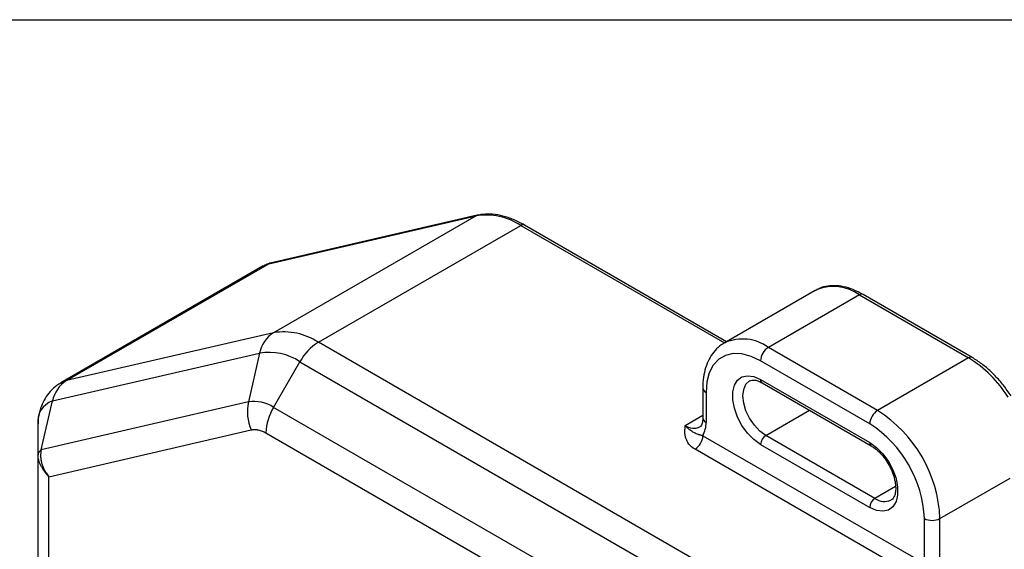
# Model space of a CAD drawing. Header units: millimetres. Extents: x 32 to 1365, y 32 to 1048.
# Tile 9 of 10: x 990 to 1158, y 958 to 1048. Entities that reach past the tile are written whole.
import ezdxf

# ---------------------------------------------------------------- set-up
doc = ezdxf.new("R2010")
doc.units = ezdxf.units.MM
doc.header["$LTSCALE"] = 5
doc.layers.add('TEXT', color=140, linetype='Continuous', lineweight=25)

msp = doc.modelspace()

# ---------------------------------------------------------------- linework, layer by layer
for p, q in [((1068.303, 1014.508), (1033.086, 1006.362)), ((1032.861, 1006.273), (1068.078, 1014.418)), ((1068.078, 1014.418), (1033.669, 994.555)), ((1110.669, 993.023), (1076.307, 1012.859)), ((1041.274, 992.934), (1075.682, 1012.797)), ((1075.682, 1012.797), (1110.303, 992.811)), ((998.452, 986.41), (1032.861, 1006.273)), ((1031.917, 1005.904), (997.508, 986.04)), ((1125.761, 1001.735), (1110.293, 992.806)), ((1125.761, 1001.735), (1126.051, 1001.89)), ((1133.26, 1000.993), (1117.792, 992.063)), ((1133.26, 1000.993), (1151.822, 990.277)), ((1152.447, 990.339), (1133.885, 1001.054)), ((1033.669, 994.555), (998.452, 986.41)), ((1126.252, 943.877), (1041.274, 992.934)), ((1110.394, 992.862), (1110.293, 992.806)), ((996.07, 982.953), (1031.287, 991.098)), ((1031.287, 991.098), (1029.375, 982.786)), ((1136.354, 981.348), (1117.792, 992.063)), ((1033.667, 981.871), (1038.149, 989.635)), ((1038.149, 989.635), (1123.127, 940.578)), ((1135.028, 979.051), (1116.466, 989.767)), ((1151.822, 990.277), (1136.354, 981.348)), ((1116.466, 986.603), (1135.028, 975.887)), ((1116.725, 986.03), (1135.287, 975.315)), ((1106.636, 985.173), (1106.636, 980.069)), ((1107.185, 984.407), (1107.185, 979.304)), ((994.158, 974.641), (996.07, 982.953)), ((1029.375, 982.786), (994.158, 974.641)), ((1118.645, 932.815), (1033.667, 981.871)), ((1117.35, 977.11), (1124.763, 981.39)), ((1103.65, 978.793), (1106.636, 980.517)), ((993.606, 978.91), (993.606, 973.735)), ((995.437, 970.084), (1029.873, 978.048)), ((1032.372, 977.515), (1117.35, 928.459)), ((1106.654, 977.059), (1144.309, 955.322)), ((1135.912, 966.395), (1117.35, 977.11)), ((1142.541, 953.28), (1105.328, 974.763)), ((1116.466, 975.579), (1135.028, 964.864)), ((993.606, 973.735), (993.606, 943.451)), ((995.437, 942), (995.437, 970.084)), ((1146.96, 962.977), (1158.893, 969.865)), ((1139.407, 968.413), (1135.912, 966.395)), ((1144.309, 955.322), (1144.309, 962.977)), ((1146.96, 955.322), (1146.96, 962.977))]:
    msp.add_line(p, q)
at = {"flags": 128}
for points in [[(1068.303, 1014.508), (1068.26, 1014.496), (1068.078, 1014.418)], [(1031.917, 1005.904), (1032.197, 1006.048), (1032.861, 1006.273)], [(1033.086, 1006.362), (1033.043, 1006.351), (1032.861, 1006.273)], [(1116.466, 989.767), (1114.855, 990.534), (1113.292, 990.953), (1111.826, 991.01), (1110.501, 990.703), (1109.357, 990.043), (1108.429, 989.048), (1107.745, 987.75), (1107.326, 986.187), (1107.185, 984.407)], [(997.51, 986.041), (997.788, 986.184), (998.452, 986.41)], [(1116.466, 975.579), (1115.324, 976.399), (1114.248, 977.491), (1113.301, 978.793), (1112.538, 980.228), (1112.003, 981.713), (1111.728, 983.162), (1111.728, 984.491), (1112.003, 985.622), (1112.538, 986.49), (1113.301, 987.044), (1114.248, 987.252), (1115.324, 987.102), (1116.466, 986.603)], [(1117.35, 977.11), (1116.344, 977.844), (1115.406, 978.835), (1114.6, 980.013), (1113.982, 981.3), (1113.594, 982.608), (1113.461, 983.846), (1113.594, 984.932), (1113.982, 985.791), (1114.6, 986.364), (1114.633, 986.383)], [(1135.028, 975.887), (1136.17, 975.068), (1137.246, 973.975), (1138.193, 972.674), (1138.956, 971.239), (1139.491, 969.754), (1139.766, 968.305), (1139.766, 966.976), (1139.491, 965.845), (1138.956, 964.977), (1138.193, 964.423), (1137.246, 964.215), (1136.17, 964.365), (1135.028, 964.864)]]:
    msp.add_lwpolyline(points, dxfattribs=at)
for centre, radius, start, end in [((1069.797, 1003.839), 10.719, 56.69858, 99.23173), ((1076.049, 1012.286), 0.629, 65.69288, 125.61758), ((1128.803, 994.596), 7.796, 55.13218, 110.67164), ((1133.626, 1000.481), 0.629, 65.69288, 125.61758), ((1036.457, 990.084), 5.269, 121.94652, 168.90535), ((1035.389, 983.975), 10.719, 56.69858, 99.23173), ((1046.046, 985.283), 9.016, 121.95467, 151.14439), ((1113.391, 985.964), 7.521, 54.18357, 113.48307), ((1032.838, 981.551), 9.672, 56.69858, 99.23173), ((1119.345, 989.636), 2.882, 122.60548, 177.39452), ((1152.188, 989.766), 0.629, 65.70772, 125.61628), ((1140.833, 972.452), 20.94, 32.10431, 58.34832), ((1001.24, 981.939), 5.269, 121.94652, 168.90535), ((1117.079, 986.535), 0.616, 173.70115, 234.98667), ((1107.533, 985.236), 0.899, 184.04301, 247.2623), ((997.291, 979.437), 3.722, 109.1554, 188.12937), ((1036.762, 981.167), 7.562, 167.63842, 204.36213), ((1030.346, 976.816), 6.049, 56.69858, 99.23173), ((1041.384, 977.208), 9.018, 148.85627, 178.0435), ((1137.906, 978.92), 2.882, 122.60548, 177.39452), ((1124.096, 962.024), 22.884, 2.38686, 57.61314), ((1107.575, 980.163), 0.943, 185.6948, 245.62534), ((1105.116, 980.84), 2.518, 234.40267, 294.07499), ((1102.782, 979.16), 4.405, 331.50802, 1.86623), ((1124.244, 962.109), 20.083, 2.4763, 57.5237), ((1103.776, 977.19), 2.882, 302.60548, 357.3945), ((1118.385, 975.492), 1.921, 122.60548, 177.39452), ((1135.655, 975.826), 0.63, 174.40531, 234.0077), ((1136.947, 964.777), 1.921, 122.60548, 177.39452), ((1137.527, 968.652), 2.776, 234.40564, 293.38218), ((1145.634, 965.535), 2.882, 242.60967, 297.39033)]:
    msp.add_arc(centre, radius, start, end)
for points, knots in [([(1076.307, 1012.859), (1075.991, 1013.034), (1075.075, 1013.54), (1073.552, 1014.166), (1071.77, 1014.624), (1070.088, 1014.761), (1068.947, 1014.65), (1068.383, 1014.525), (1068.303, 1014.508)], [0, 0, 0, 0, 0.1154328, 0.3340438, 0.5527082, 0.769825, 0.9672205, 1, 1, 1, 1]), ([(1033.086, 1006.362), (1032.849, 1006.303), (1032.445, 1006.201), (1032.1, 1005.974), (1031.957, 1005.88)], [0, 0, 0, 0, 0.58533431, 1, 1, 1, 1]), ([(1133.885, 1001.054), (1133.599, 1001.212), (1132.772, 1001.666), (1131.393, 1002.203), (1129.781, 1002.552), (1128.241, 1002.561), (1126.998, 1002.339), (1126.346, 1001.999), (1126.118, 1001.879)], [0, 0, 0, 0, 0.1058072, 0.3059926, 0.506095, 0.703709, 0.8965035, 1, 1, 1, 1]), ([(1110.434, 992.848), (1110.317, 992.795), (1109.769, 992.547), (1108.952, 991.821), (1108.033, 990.708), (1107.341, 989.364), (1106.869, 987.827), (1106.661, 986.402), (1106.643, 985.484), (1106.636, 985.173)], [0, 0, 0, 0, 0.0455099, 0.2132725, 0.3804839, 0.5506366, 0.7261304, 0.9070181, 1, 1, 1, 1]), ([(1159.055, 983.802), (1158.84, 984.122), (1158.217, 985.045), (1157.078, 986.471), (1155.623, 987.985), (1154.071, 989.317), (1152.992, 989.996), (1152.447, 990.339)], [0, 0, 0, 0, 0.115867, 0.3348943, 0.5544782, 0.7747483, 1, 1, 1, 1]), ([(1114.627, 986.365), (1114.755, 986.424), (1114.999, 986.537), (1115.618, 986.502), (1116.228, 986.303), (1116.622, 986.087), (1116.725, 986.03)], [0, 0, 0, 0, 0.3118154, 0.5917593, 0.8928941, 1, 1, 1, 1]), ([(997.531, 986.005), (997.288, 985.873), (996.599, 985.5), (995.669, 984.606), (994.776, 983.424), (994.137, 982.108), (993.724, 980.654), (993.61, 979.571), (993.607, 978.968), (993.606, 978.91)], [0, 0, 0, 0, 0.0966831, 0.274645, 0.4469445, 0.6168035, 0.7875802, 0.9795101, 1, 1, 1, 1]), ([(1106.636, 980.069), (1106.632, 979.925), (1106.619, 979.507), (1106.493, 978.986), (1106.286, 978.651), (1106.221, 978.567), (1106.149, 978.547), (1106.145, 978.546)], [0, 0, 0, 0, 0.14394494, 0.4161507, 0.69089782, 0.98443025, 1, 1, 1, 1]), ([(1029.873, 978.048), (1029.926, 978.059), (1030.031, 978.081), (1030.194, 978.101), (1030.36, 978.11), (1030.53, 978.109), (1030.704, 978.097), (1030.881, 978.074), (1031.107, 978.032), (1031.382, 977.961), (1031.709, 977.845), (1032.039, 977.699), (1032.261, 977.577), (1032.372, 977.515)], [0, 0, 0, 0, 0.071754, 0.1431737, 0.214395, 0.2855552, 0.3567915, 0.428241, 0.5000396, 0.6253632, 0.7499742, 0.8746081, 1, 1, 1, 1]), ([(1105.328, 974.763), (1104.888, 975.017), (1104.544, 975.315), (1104.022, 975.966), (1103.854, 976.307), (1103.697, 976.835), (1103.66, 977.013), (1103.613, 977.369), (1103.602, 977.547), (1103.594, 978.081), (1103.622, 978.437), (1103.65, 978.793)], [0, 0, 0, 0, 0.25, 0.25, 0.5, 0.5, 0.625, 0.625, 0.75, 0.75, 1, 1, 1, 1]), ([(1106.654, 977.059), (1106.609, 977.068), (1106.517, 977.086), (1106.389, 977.115), (1106.266, 977.145), (1106.15, 977.176), (1106.038, 977.208), (1105.817, 977.275), (1105.505, 977.385), (1105.153, 977.546), (1104.812, 977.742), (1104.542, 977.931), (1104.298, 978.131), (1104.104, 978.307), (1103.885, 978.525), (1103.736, 978.695), (1103.65, 978.793)], [0, 0, 0, 0, 0.030836, 0.0620803, 0.093735, 0.1258023, 0.1582854, 0.1911893, 0.3299529, 0.4842549, 0.5915562, 0.7121349, 0.7768608, 0.8492133, 0.91288, 1, 1, 1, 1]), ([(994.158, 974.641), (994.123, 974.614), (994.052, 974.561), (993.959, 974.478), (993.876, 974.393), (993.803, 974.306), (993.728, 974.196), (993.662, 974.06), (993.615, 973.899), (993.609, 973.79), (993.606, 973.735)], [0, 0, 0, 0, 0.1027386, 0.2031982, 0.3022692, 0.4009057, 0.5001071, 0.6649914, 0.8301567, 1, 1, 1, 1]), ([(994.158, 974.641), (994.142, 974.563), (994.108, 974.405), (994.075, 974.166), (994.054, 973.925), (994.046, 973.681), (994.055, 973.322), (994.112, 972.84), (994.255, 972.263), (994.468, 971.685), (994.717, 971.175), (995.038, 970.63), (995.285, 970.292), (995.437, 970.084)], [0, 0, 0, 0, 0.0492998, 0.0989011, 0.1488631, 0.1992441, 0.2501008, 0.3711185, 0.500009, 0.6171483, 0.7499846, 0.8460566, 1, 1, 1, 1]), ([(1135.287, 975.315), (1135.435, 975.224), (1135.868, 974.956), (1136.612, 974.326), (1137.453, 973.381), (1138.2, 972.275), (1138.801, 971.077), (1139.219, 969.863), (1139.435, 968.715), (1139.448, 967.713), (1139.29, 966.922), (1139.002, 966.407), (1138.813, 966.176), (1138.654, 966.128), (1138.635, 966.122)], [0, 0, 0, 0, 0.0481745, 0.141377, 0.2356319, 0.3307331, 0.4261898, 0.5213446, 0.6155224, 0.7082631, 0.7996364, 0.8910842, 0.9866753, 1, 1, 1, 1]), ([(995.437, 970.084), (995.374, 970.153), (995.254, 970.283), (995.094, 970.472), (994.959, 970.639), (994.848, 970.785), (994.759, 970.907), (994.587, 971.15), (994.359, 971.505), (994.092, 971.996), (993.883, 972.463), (993.742, 972.873), (993.66, 973.208), (993.615, 973.485), (993.609, 973.652), (993.606, 973.735)], [0, 0, 0, 0, 0.0577606, 0.1090897, 0.153987, 0.1924527, 0.2244869, 0.25009, 0.382898, 0.500058, 0.6289218, 0.7499587, 0.8344283, 0.9176856, 1, 1, 1, 1])]:
    msp.add_open_spline(points, degree=3, knots=knots)
at = {"layer": 'TEXT'}
msp.add_line((31.75, 1047.75), (1365.25, 1047.75), dxfattribs=at)

doc.saveas('drawing.dxf')
